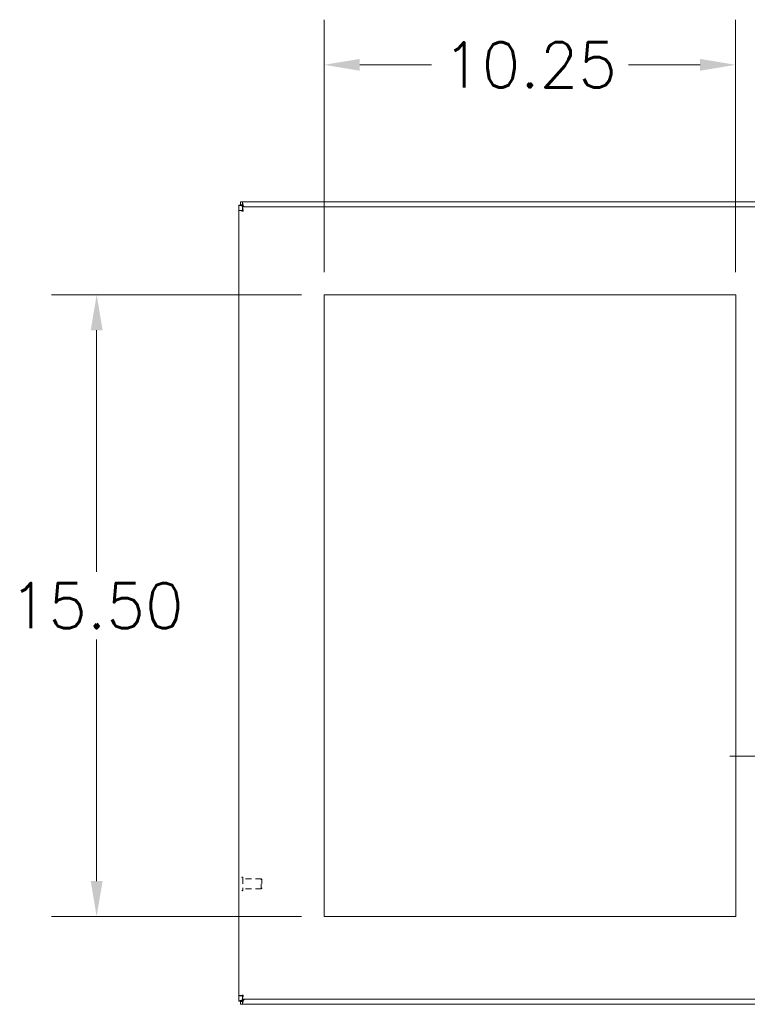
# Model space of a CAD drawing. Header units: inches. Extents: x 6 to 147, y 5 to 94.
# Tile 3 of 9: x 37 to 55, y 41 to 66. Entities that reach past the tile are written whole.
import ezdxf

# ---------------------------------------------------------------- set-up
doc = ezdxf.new("R2010")
doc.units = ezdxf.units.IN
doc.header["$LTSCALE"] = 9
doc.header["$MEASUREMENT"] = 0
doc.linetypes.add('DASHED', pattern=[0.2067, 0.1654, -0.0413])
for name, color, linetype, lineweight in [('Dimension (ANSI)', 7, 'Continuous', 5), ('Hidden (ANSI)', 7, 'DASHED', 5), ('Visible (ANSI)', 7, 'Continuous', 5)]:
    doc.layers.add(name, color=color, linetype=linetype, lineweight=lineweight)
doc.styles.add('Note Text (ANSI)', font='RomanS.shx')
doc.dimstyles.new('Default (ANSI)', dxfattribs={"dimscale": 9, "dimtxt": 0.125, "dimasz": 0.098425, "dimexe": 0.125, "dimexo": 0.0625, "dimgap": 0.031496, "dimtad": 0, "dimtih": 1, "dimtoh": 1, "dimrnd": 1e-08, "dimzin": 0, "dimdsep": 46, "dimtxsty": 'Note Text (ANSI)', "dimcen": 0.09, "dimdle": 0.393701, "dimclrd": 256, "dimclre": 256, "dimclrt": 256, "dimadec": 0, "dimazin": 0, "dimtfac": 0.96, "dimtofl": 0, "dimtmove": 0, "dimatfit": 3, "dimfxl": 1, "dimtolj": 1, "dimtzin": 4, "dimlwd": -1, "dimlwe": -1, "dimarcsym": 0})

# ---------------------------------------------------------------- blocks, each defined once
blk = doc.blocks.new('*D13')
at = {"layer": 'Defpoints', "color": 0, "transparency": 16777216}
for p in [(56.092, 50.562), (58.092, 47.282), (58.092, 47.148)]:
    blk.add_point(p, dxfattribs=at)
at = {"layer": 'Dimension (ANSI)', "transparency": 16777216}
for p, q in [((56.092, 50), (56.092, 46.157)), ((55.207, 47.282), (54.321, 47.282)), ((58.978, 47.282), (60.713, 47.282))]:
    blk.add_line(p, q, dxfattribs=at)
for points in [[(55.207, 47.429), (55.207, 47.134), (56.092, 47.282)], [(58.978, 47.429), (58.978, 47.134), (58.092, 47.282)]]:
    blk.add_solid(points, dxfattribs=at)
at = {"layer": 'Dimension (ANSI)', "transparency": 16777216, "insert": (62.711, 47.282), "char_height": 1.125, "attachment_point": 5, "style": 'Note Text (ANSI)'}
blk.add_mtext('\\A1;2.00{\\PTYP.}', dxfattribs=at)
blk = doc.blocks.new('*D22')
at = {"layer": 'Defpoints', "color": 0, "transparency": 16777216}
for p in [(54.467, 64.511), (44.217, 58.781), (54.467, 58.781)]:
    blk.add_point(p, dxfattribs=at)
at = {"layer": 'Dimension (ANSI)', "transparency": 16777216}
for p, q in [((44.217, 59.344), (44.217, 65.636)), ((54.467, 59.344), (54.467, 65.636)), ((45.103, 64.511), (46.889, 64.511)), ((53.582, 64.511), (51.796, 64.511))]:
    blk.add_line(p, q, dxfattribs=at)
for points in [[(45.103, 64.658), (45.103, 64.363), (44.217, 64.511)], [(53.582, 64.658), (53.582, 64.363), (54.467, 64.511)]]:
    blk.add_solid(points, dxfattribs=at)
at = {"layer": 'Dimension (ANSI)', "transparency": 16777216, "insert": (49.342, 64.511), "char_height": 1.125, "attachment_point": 5, "style": 'Note Text (ANSI)'}
blk.add_mtext('\\A1;10.25', dxfattribs=at)
blk = doc.blocks.new('*D23')
at = {"layer": 'Defpoints', "color": 0, "transparency": 16777216}
for p in [(44.217, 58.781), (38.548, 43.281), (44.217, 43.281)]:
    blk.add_point(p, dxfattribs=at)
at = {"layer": 'Dimension (ANSI)', "transparency": 16777216}
for p, q in [((43.655, 58.781), (37.423, 58.781)), ((38.548, 57.896), (38.548, 51.877)), ((38.548, 44.167), (38.548, 50.185)), ((43.655, 43.281), (37.423, 43.281))]:
    blk.add_line(p, q, dxfattribs=at)
for points in [[(38.401, 57.896), (38.696, 57.896), (38.548, 58.781)], [(38.401, 44.167), (38.696, 44.167), (38.548, 43.281)]]:
    blk.add_solid(points, dxfattribs=at)
at = {"layer": 'Dimension (ANSI)', "transparency": 16777216, "insert": (38.548, 51.031), "char_height": 1.125, "attachment_point": 5, "style": 'Note Text (ANSI)'}
blk.add_mtext('\\A1;15.50', dxfattribs=at)

msp = doc.modelspace()

# ---------------------------------------------------------------- linework, layer by layer
at = {"layer": 'Hidden (ANSI)', "ltscale": 0.001276}
for p, q in [((42.1809, 44.2623), (42.1744, 44.2623)), ((42.1809, 43.9253), (42.1744, 43.9253))]:
    msp.add_line(p, q, dxfattribs=at)
at = {"layer": 'Hidden (ANSI)', "ltscale": 0.106611}
msp.add_line((42.1889, 44.2543), (42.1889, 43.9333), dxfattribs=at)
at = {"layer": 'Hidden (ANSI)', "ltscale": 0.097632}
for p, q in [((42.6507, 44.2188), (42.1889, 44.2188)), ((42.6507, 43.9688), (42.1889, 43.9688))]:
    msp.add_line(p, q, dxfattribs=at)
at = {"layer": 'Hidden (ANSI)', "ltscale": 0.083008}
msp.add_line((42.6507, 43.9688), (42.6507, 44.2188), dxfattribs=at)
at = {"layer": 'Hidden (ANSI)', "ltscale": 0.004599}
for p, q in [((42.6664, 44.2031), (42.6507, 44.2188)), ((42.6664, 43.9845), (42.6507, 43.9688))]:
    msp.add_line(p, q, dxfattribs=at)
at = {"layer": 'Hidden (ANSI)', "ltscale": 0.07257}
msp.add_line((42.6664, 44.2031), (42.6664, 43.9845), dxfattribs=at)
at = {"layer": 'Hidden (ANSI)', "ltscale": 0.002559}
for centre, start, end in [((42.1744, 44.2543), 90, 180), ((42.1809, 44.2543), 0, 90), ((42.1744, 43.9333), 180, 270), ((42.1809, 43.9333), 270, 0)]:
    msp.add_arc(centre, 0.008, start, end, dxfattribs=at)
at = {"layer": 'Visible (ANSI)'}
for p, q in [((42.0924, 61.0138), (42.1664, 61.0138)), ((42.0924, 61.0088), (42.0924, 61.0138)), ((42.0924, 60.8838), (42.0924, 61.0088)), ((42.0924, 41.3039), (42.0924, 60.8838)), ((42.1664, 60.8838), (42.0924, 60.8838)), ((42.1294, 61.0938), (42.1775, 61.0938)), ((42.1294, 61.0198), (42.1294, 61.0938)), ((42.1775, 61.0198), (42.1294, 61.0198)), ((42.1664, 61.0138), (42.1664, 61.0088)), ((42.1664, 61.0088), (42.1977, 60.9775)), ((42.1775, 61.0938), (58.0074, 61.0938)), ((42.2087, 60.9886), (42.1775, 61.0198)), ((42.1775, 60.9688), (57.8824, 60.9688)), ((42.1775, 60.8948), (42.1775, 60.9688)), ((42.1977, 60.9775), (42.2064, 60.9688)), ((42.2285, 60.9688), (42.2087, 60.9886)), ((44.2174, 43.2813), (44.2174, 58.7813)), ((44.2174, 58.7813), (54.4674, 58.7813)), ((54.4674, 58.7813), (54.4674, 43.2813)), ((54.4674, 43.2813), (44.2174, 43.2813)), ((42.0924, 41.1789), (42.0924, 41.3039)), ((42.1664, 41.3039), (42.0924, 41.3039)), ((42.1775, 41.2928), (42.1775, 41.2188)), ((42.0924, 41.1738), (42.0924, 41.1789)), ((42.1664, 41.1738), (42.0924, 41.1738)), ((42.1294, 41.1678), (42.1775, 41.1678)), ((42.1294, 41.0938), (42.1294, 41.1678)), ((42.1775, 41.0938), (42.1294, 41.0938)), ((42.1977, 41.2101), (42.1664, 41.1789)), ((42.1664, 41.1789), (42.1664, 41.1738)), ((57.8824, 41.2188), (42.1775, 41.2188)), ((42.1775, 41.1678), (42.2087, 41.1991)), ((58.0074, 41.0938), (42.1775, 41.0938)), ((42.2064, 41.2188), (42.1977, 41.2101)), ((42.2087, 41.1991), (42.2285, 41.2188))]:
    msp.add_line(p, q, dxfattribs=at)
for centre, start, end in [((42.154, 61.0323), 310.01491, 319.98509), ((42.154, 41.1554), 40.01491, 49.98509)]:
    msp.add_arc(centre, 0.068, start, end, dxfattribs=at)
for points, knots in [([(42.0924, 61.0088), (42.0924, 61.0088), (42.1134, 61.0026), (42.1454, 60.9931), (42.1612, 60.9884), (42.1795, 60.983), (42.1977, 60.9775)], [0, 0, 0, 0, 1.0506506, 1.0506506, 1.0506506, 1.5707963, 1.5707963, 1.5707963, 1.5707963]), ([(42.0924, 60.8838), (42.0924, 60.8791), (42.1153, 60.8744), (42.1495, 60.8697), (42.1643, 60.8677), (42.181, 60.8656), (42.1977, 60.8636)], [0, 0, 0, 0, 1.0950581, 1.0950581, 1.0950581, 1.5707963, 1.5707963, 1.5707963, 1.5707963]), ([(42.1977, 60.8636), (42.1822, 60.87), (42.1679, 60.8763), (42.1666, 60.8827), (42.1665, 60.883), (42.1664, 60.8834), (42.1664, 60.8838)], [0, 0, 0, 0, 1.4834748, 1.4834748, 1.4834748, 1.5707963, 1.5707963, 1.5707963, 1.5707963]), ([(42.2087, 60.9886), (42.1978, 61.0255), (42.1871, 61.0616), (42.1816, 61.0799), (42.1789, 61.089), (42.1775, 61.0938), (42.1775, 61.0938)], [-1.5707963, -1.5707963, -1.5707963, -1.5707963, -0.5201457, -0.5201457, -0.5201457, 0, 0, 0, 0]), ([(42.1977, 60.8636), (42.193, 60.902), (42.1883, 60.9396), (42.1836, 60.9572), (42.1816, 60.9648), (42.1795, 60.9688), (42.1775, 60.9688)], [0, 0, 0, 0, 1.0950581, 1.0950581, 1.0950581, 1.5707963, 1.5707963, 1.5707963, 1.5707963]), ([(42.1977, 60.8636), (42.1913, 60.879), (42.185, 60.8934), (42.1786, 60.8947), (42.1782, 60.8948), (42.1779, 60.8948), (42.1775, 60.8948)], [0, 0, 0, 0, 1.4834748, 1.4834748, 1.4834748, 1.5707963, 1.5707963, 1.5707963, 1.5707963]), ([(42.1977, 41.3241), (42.1593, 41.3194), (42.1217, 41.3147), (42.1041, 41.31), (42.0965, 41.308), (42.0924, 41.3059), (42.0924, 41.3039)], [0, 0, 0, 0, 1.0950581, 1.0950581, 1.0950581, 1.5707963, 1.5707963, 1.5707963, 1.5707963]), ([(42.1977, 41.3241), (42.1822, 41.3177), (42.1679, 41.3114), (42.1666, 41.305), (42.1665, 41.3046), (42.1664, 41.3043), (42.1664, 41.3039)], [0, 0, 0, 0, 1.4834748, 1.4834748, 1.4834748, 1.5707963, 1.5707963, 1.5707963, 1.5707963]), ([(42.1775, 41.2188), (42.1822, 41.2188), (42.1869, 41.2417), (42.1916, 41.2759), (42.1936, 41.2907), (42.1957, 41.3074), (42.1977, 41.3241)], [0, 0, 0, 0, 1.0950581, 1.0950581, 1.0950581, 1.5707963, 1.5707963, 1.5707963, 1.5707963]), ([(42.1977, 41.3241), (42.1913, 41.3086), (42.185, 41.2943), (42.1786, 41.293), (42.1782, 41.2929), (42.1779, 41.2928), (42.1775, 41.2928)], [0, 0, 0, 0, 1.4834748, 1.4834748, 1.4834748, 1.5707963, 1.5707963, 1.5707963, 1.5707963]), ([(42.1977, 41.2101), (42.1608, 41.1992), (42.1247, 41.1885), (42.1064, 41.183), (42.0973, 41.1803), (42.0924, 41.1789), (42.0924, 41.1789)], [-1.5707963, -1.5707963, -1.5707963, -1.5707963, -0.5201457, -0.5201457, -0.5201457, 0, 0, 0, 0]), ([(42.1775, 41.0938), (42.1775, 41.0938), (42.1837, 41.1148), (42.1932, 41.1468), (42.1979, 41.1626), (42.2033, 41.1808), (42.2087, 41.1991)], [0, 0, 0, 0, 1.0506506, 1.0506506, 1.0506506, 1.5707963, 1.5707963, 1.5707963, 1.5707963])]:
    msp.add_open_spline(points, degree=3, knots=knots, dxfattribs=at)
for points in [[(42.0924, 61.0088), (42.1171, 61.0088), (42.1418, 61.0088), (42.1664, 61.0088)], [(42.1775, 61.0198), (42.1775, 61.0445), (42.1775, 61.0692), (42.1775, 61.0938)], [(42.1958, 60.9794), (42.1965, 60.9797), (42.1971, 60.98), (42.1977, 60.9802)], [(42.1977, 60.9802), (42.1973, 60.9797), (42.197, 60.9792), (42.1966, 60.9787)], [(42.2061, 60.9886), (42.2063, 60.9892), (42.2066, 60.9898), (42.2069, 60.9905)], [(42.2076, 60.9897), (42.2071, 60.9893), (42.2066, 60.989), (42.2061, 60.9886)], [(42.1664, 41.1789), (42.1418, 41.1789), (42.1171, 41.1789), (42.0924, 41.1789)], [(42.1775, 41.0938), (42.1775, 41.1185), (42.1775, 41.1432), (42.1775, 41.1678)], [(42.1977, 41.2075), (42.1971, 41.2077), (42.1965, 41.208), (42.1958, 41.2083)], [(42.1966, 41.209), (42.197, 41.2085), (42.1973, 41.208), (42.1977, 41.2075)], [(42.2061, 41.1991), (42.2066, 41.1987), (42.2071, 41.1984), (42.2076, 41.198)], [(42.2069, 41.1972), (42.2066, 41.1978), (42.2063, 41.1985), (42.2061, 41.1991)]]:
    msp.add_open_spline(points, degree=3, dxfattribs=at)

# ---------------------------------------------------------------- dimensions: what is measured, and where the dimension line sits
at = {"layer": 'Dimension (ANSI)'}
dim = msp.add_linear_dim(base=(54.4674, 64.5107), p1=(44.2174, 58.7813), p2=(54.4674, 58.7813), dimstyle='Default (ANSI)', override={"dimtih": 0, "dimtoh": 0, "dimdec": 2, "dimtp": 0, "dimtm": 0, "dimtdec": 2, "dimatfit": 1}, dxfattribs=at)
dim.commit()
dim.dimension.update_dxf_attribs({"geometry": '*D22', "text_midpoint": (49.3424, 64.5107), "dimtype": 160})
dim = msp.add_linear_dim(base=(38.5482, 43.2813), p1=(44.2174, 58.7813), p2=(44.2174, 43.2813), angle=270, dimstyle='Default (ANSI)', override={"dimdec": 2, "dimtp": 0, "dimtm": 0, "dimtdec": 2, "dimatfit": 1}, dxfattribs=at)
dim.commit()
dim.dimension.update_dxf_attribs({"geometry": '*D23', "text_midpoint": (38.5482, 51.0313), "dimtype": 160})
dim = msp.add_linear_dim(base=(58.0924, 47.2816), p1=(56.0924, 50.5623), p2=(58.0924, 47.1476), angle=180, text='<>{\\PTYP.}', dimstyle='Default (ANSI)', override={"dimtih": 0, "dimtoh": 0, "dimdec": 2, "dimse2": 1, "dimtp": 0, "dimtm": 0, "dimtdec": 2, "dimatfit": 1}, dxfattribs=at)
dim.commit()
dim.dimension.update_dxf_attribs({"geometry": '*D13', "text_midpoint": (62.711, 47.2816), "dimtype": 160})

doc.saveas('drawing.dxf')
